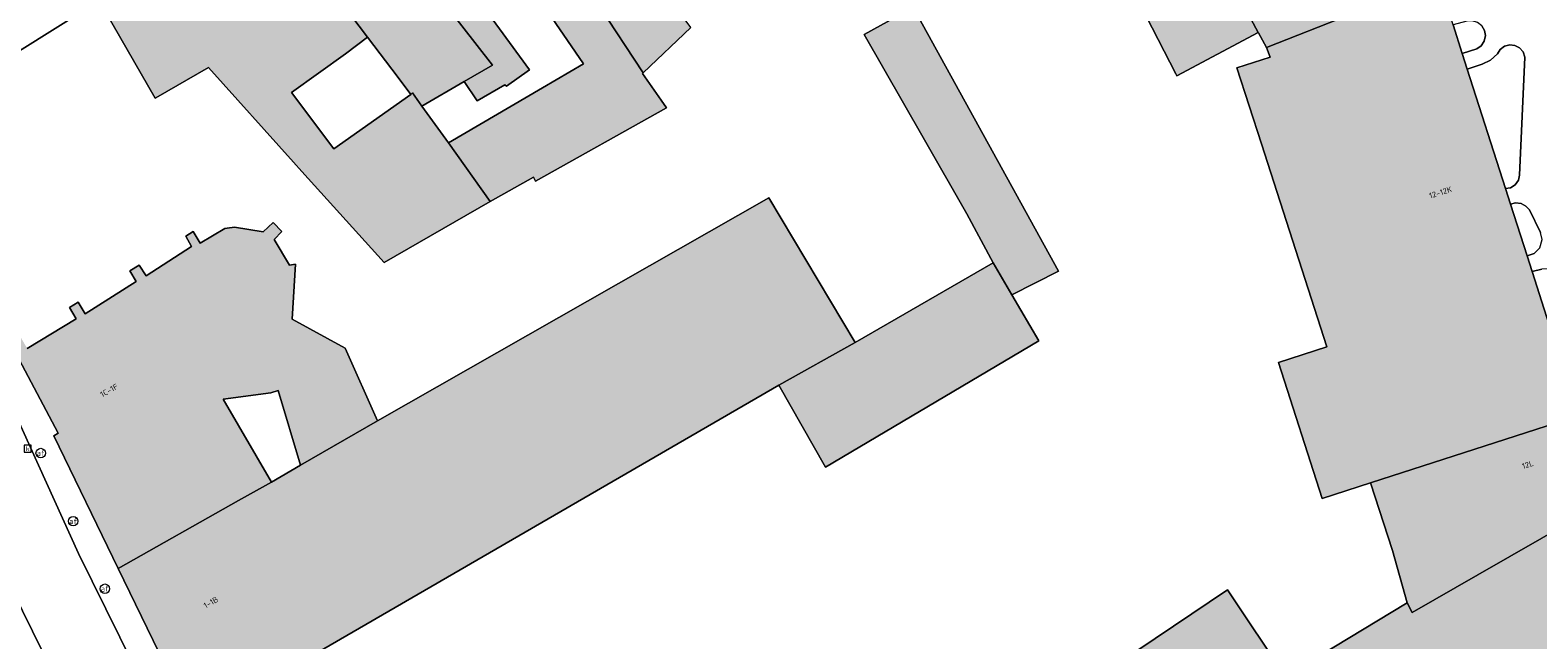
# Model space of a CAD drawing. Header units: metres. Extents: x 196496 to 197479, y 355250 to 356324.
# Tile 68 of 119: x 196926 to 197022, y 355898 to 355937. Entities that reach past the tile are written whole.
import ezdxf
from ezdxf.enums import TextEntityAlignment as Align

# ---------------------------------------------------------------- set-up
doc = ezdxf.new("R2010")
doc.units = ezdxf.units.M
doc.layers.get('0').update_dxf_attribs({"lineweight": 9})
for name, color, linetype, lineweight in [('B-WE-GR-BEPLANTING_CULTUUR_HEESTERS-GV', 251, 'Continuous', 9), ('B-WE-OG-BEBOUWING-GV', 251, 'Continuous', 9), ('B-WE-OG-BEBOUWING_HUISNUMMER-T35', 90, 'Continuous', 9), ('B-WE-OG-TERREIN_ERF-GV', 251, 'Continuous', 9), ('B-WE-RI-GWA_KOLK-S', 251, 'Continuous', 9), ('B-WE-VH-VERHARDING_BETONSTRAATSTEEN-GV', 251, 'Continuous', 9), ('B-WE-VH-VERHARDING_STRAATBAKSTEEN-GV', 251, 'Continuous', 9), ('B-WE-VW-AFSLUITPAAL-S', 251, 'Continuous', 9)]:
    doc.layers.add(name, color=color, linetype=linetype, lineweight=lineweight)
doc.layers.add('X-XX-AL-PRESENTATIE_GEBOUW3-V', color=7, linetype='Continuous', lineweight=9, true_color=0xebe1d6)
doc.styles.add('NLCS-ISO', font='NLCS-ISO.ttf')
doc.styles.add('NLCS-ISO-ANNOTATIEF-T35', font='NLCS-ISO.ttf', dxfattribs={"height": 3.5})

# ---------------------------------------------------------------- blocks, each defined once
blk = doc.blocks.new('SVW-AFSLUITPAAL-SO')
at = {"lineweight": 18}
blk.add_circle((0, 0), 1.5, dxfattribs=at)
at = {"lineweight": 18, "style": 'NLCS-ISO'}
blk.add_text('af', height=1.8, dxfattribs=at).set_placement((0, 0), align=Align.MIDDLE_CENTER)
blk = doc.blocks.new('SRI-KOLK-SO')
at = {"color": 0, "linetype": 'ByBlock', "lineweight": 18}
blk.add_lwpolyline([(-1.125, -1.125), (1.125, -1.125), (1.125, 1.125), (-1.125, 1.125)], close=True, dxfattribs=at)
at = {"color": 0, "linetype": 'ByBlock', "lineweight": 18, "style": 'NLCS-ISO'}
blk.add_text('k', height=1.5, dxfattribs=at).set_placement((0, 0), align=Align.MIDDLE_CENTER)

msp = doc.modelspace()

# ---------------------------------------------------------------- hatches: boundary and pattern name
at = {"layer": 'X-XX-AL-PRESENTATIE_GEBOUW3-V'}
for points in [[(196968.186, 355936.809), (196965.373, 355940.612), (196961.245, 355946.166), (196954.47, 355955.665), (196951.512, 355953.534), (196958.365, 355944.207), (196962.347, 355938.199), (196965.175, 355933.933)], [(196951.512, 355953.534), (196944.595, 355948.548), (196955.609, 355934.418), (196953.806, 355933.369), (196954.639, 355932.146), (196956.394, 355933.163), (196956.485, 355933.088), (196957.955, 355934.121), (196955.413, 355937.594), (196958.345, 355939.693), (196958.984, 355938.773), (196958.601, 355938.527), (196961.382, 355934.504), (196958.771, 355932.977), (196952.809, 355929.49), (196955.466, 355925.755), (196958.204, 355927.319), (196958.342, 355927.047), (196966.65, 355931.706), (196966.307, 355932.195), (196965.122, 355933.883), (196965.175, 355933.933), (196962.347, 355938.199), (196958.365, 355944.207)], [(196938.708, 355944.305), (196942.724, 355938.941), (196944.561, 355940.307), (196947.679, 355936.192), (196949.624, 355933.624), (196950.418, 355932.552), (196950.523, 355932.666), (196951.128, 355931.812), (196953.806, 355933.369), (196955.609, 355934.418), (196944.595, 355948.548)], [(197009.989, 355937.612), (197009.332, 355939.131), (197006.096, 355946.631), (197000.326, 355943.728), (197004.199, 355936.494), (197004.214, 355936.466), (197004.713, 355935.531)], [(196938.708, 355944.305), (196930.633, 355938.485), (196934.205, 355932.311), (196934.24, 355932.331), (196937.574, 355934.262), (196942.977, 355928.254), (196943.505, 355927.663), (196948.724, 355921.9), (196955.466, 355925.755), (196952.809, 355929.49), (196951.128, 355931.812), (196950.523, 355932.666), (196950.418, 355932.552), (196945.54, 355929.103), (196942.84, 355932.684), (196946.279, 355935.138), (196947.679, 355936.192), (196944.561, 355940.307), (196942.724, 355938.941)], [(197000.326, 355943.728), (196995.214, 355941.156), (196998.971, 355933.861), (196999.039, 355933.728), (197004.199, 355936.494)], [(197019.887, 355926.586), (197017.464, 355934.154), (197017.146, 355935.146), (197016.559, 355936.978), (197016.168, 355938.199), (197014.742, 355937.742), (197014.463, 355938.573), (197015.831, 355938.98), (197015.618, 355939.697), (197014.267, 355939.157), (197009.989, 355937.612), (197004.713, 355935.531), (197004.953, 355934.923), (197002.85, 355934.245), (197004.402, 355929.427), (197008.555, 355916.536), (197005.483, 355915.547), (197008.258, 355906.929), (197011.33, 355907.919), (197024.506, 355912.165), (197024.015, 355913.698), (197021.575, 355921.316), (197021.255, 355922.317), (197020.205, 355925.594)], [(196988.552, 355919.838), (196991.514, 355921.345), (196982.304, 355938.075), (196979.195, 355936.363), (196982.944, 355929.817), (196985.708, 355924.983), (196987.384, 355921.875)], [(196939.489, 355906.787), (196931.851, 355902.474), (196936.648, 355892.597), (196973.775, 355914.119), (196978.622, 355916.826), (196973.145, 355925.991), (196948.302, 355911.845), (196943.413, 355909.028), (196942.189, 355908.32), (196941.573, 355907.964)], [(196931.851, 355902.474), (196939.489, 355906.787), (196941.573, 355907.964), (196938.517, 355913.216), (196941.538, 355913.63), (196941.999, 355913.783), (196943.413, 355909.028), (196948.302, 355911.845), (196946.25, 355916.457), (196942.894, 355918.291), (196943.101, 355921.789), (196942.711, 355921.719), (196941.745, 355923.358), (196942.237, 355923.858), (196941.684, 355924.441), (196941.059, 355923.837), (196939.235, 355924.135), (196938.769, 355924.067), (196938.612, 355924.044), (196937.056, 355923.129), (196936.614, 355923.864), (196936.135, 355923.563), (196936.493, 355922.902), (196933.623, 355921.051), (196933.176, 355921.73), (196932.597, 355921.373), (196932.999, 355920.683), (196929.75, 355918.643), (196929.319, 355919.379), (196928.757, 355919.041), (196929.177, 355918.318), (196926.071, 355916.449), (196925.67, 355917.136), (196925.138, 355916.883), (196924.995, 355916.815), (196928.042, 355911.073), (196927.756, 355910.907)], [(196987.384, 355921.875), (196978.622, 355916.826), (196973.775, 355914.119), (196976.745, 355908.901), (196990.284, 355916.921), (196988.552, 355919.838)], [(197025.703, 355908.46), (197024.647, 355911.725), (197024.506, 355912.165), (197011.33, 355907.919), (197012.711, 355903.632), (197013.651, 355900.303), (197013.962, 355899.699), (197018.136, 355902.079), (197026.248, 355906.742), (197026.068, 355907.29), (197025.719, 355908.408)], [(196987.156, 355890.982), (196988.864, 355886.687), (196989.432, 355885.257), (196992.696, 355879.627), (196991.19, 355878.762), (196994.093, 355871.996), (196994.241, 355872.076), (197000.31, 355875.363), (197021.4, 355886.822), (197021.492, 355886.872), (197021.562, 355886.733), (197021.629, 355886.599), (197031.015, 355892.204), (197026.248, 355906.742), (197018.136, 355902.079), (197013.962, 355899.699), (197013.651, 355900.303), (197006.266, 355895.841), (197006.313, 355895.721), (197006, 355895.524), (197002.254, 355901.121), (196987.375, 355891.129)]]:
    msp.add_hatch(color=256, dxfattribs=at).paths.add_polyline_path(points)

# ---------------------------------------------------------------- linework, layer by layer
at = {"layer": 'B-WE-GR-BEPLANTING_CULTUUR_HEESTERS-GV', "flags": 128}
for points in [[(197017.146, 355935.146), (197018.075, 355935.446), (197018.345, 355935.64), (197018.539, 355935.937), (197018.61, 355936.286), (197018.554, 355936.613), (197018.388, 355936.9), (197018.111, 355937.124), (197017.771, 355937.228), (197017.44, 355937.205), (197016.559, 355936.978)], [(197017.464, 355934.154), (197019.887, 355926.586), (197020.207, 355926.64), (197020.506, 355926.824), (197020.708, 355927.11), (197020.782, 355927.426), (197021.113, 355934.929), (197021, 355935.259), (197020.769, 355935.522), (197020.48, 355935.671), (197020.157, 355935.708), (197019.82, 355935.618), (197019.542, 355935.406), (197019.373, 355935.128), (197018.938, 355934.737), (197018.415, 355934.476)], [(197020.205, 355925.594), (197021.255, 355922.317), (197021.703, 355922.458), (197022.076, 355922.836), (197022.213, 355923.349), (197022.108, 355923.807), (197021.41, 355925.229), (197021.189, 355925.475), (197020.876, 355925.638), (197020.525, 355925.676)], [(197024.015, 355913.698), (197024.41, 355914.054), (197023.514, 355920.451), (197023.415, 355920.892), (197023.103, 355921.284), (197022.645, 355921.49), (197022.194, 355921.477), (197021.575, 355921.316)]]:
    msp.add_lwpolyline(points, close=True, dxfattribs=at)
at = {"layer": 'B-WE-OG-BEBOUWING-GV', "flags": 128}
for points in [[(196968.186, 355936.809), (196965.373, 355940.612), (196961.245, 355946.166), (196954.47, 355955.665), (196951.512, 355953.534), (196958.365, 355944.207), (196962.347, 355938.199), (196965.175, 355933.933)], [(196951.512, 355953.534), (196944.595, 355948.548), (196955.609, 355934.418), (196953.806, 355933.369), (196954.639, 355932.146), (196956.394, 355933.163), (196956.485, 355933.088), (196957.955, 355934.121), (196955.413, 355937.594), (196958.345, 355939.693), (196958.984, 355938.773), (196958.601, 355938.527), (196961.382, 355934.504), (196958.771, 355932.977), (196952.809, 355929.49), (196955.466, 355925.755), (196958.204, 355927.319), (196958.342, 355927.047), (196966.65, 355931.706), (196966.307, 355932.195), (196965.122, 355933.883), (196965.175, 355933.933), (196962.347, 355938.199), (196958.365, 355944.207)], [(196938.708, 355944.305), (196942.724, 355938.941), (196944.561, 355940.307), (196947.679, 355936.192), (196949.624, 355933.624), (196950.418, 355932.552), (196950.523, 355932.666), (196951.128, 355931.812), (196953.806, 355933.369), (196955.609, 355934.418), (196944.595, 355948.548)], [(197009.989, 355937.612), (197009.332, 355939.131), (197006.096, 355946.631), (197000.326, 355943.728), (197004.199, 355936.494), (197004.214, 355936.466), (197004.713, 355935.531)], [(196938.708, 355944.305), (196930.633, 355938.485), (196934.205, 355932.311), (196934.24, 355932.331), (196937.574, 355934.262), (196942.977, 355928.254), (196943.505, 355927.663), (196948.724, 355921.9), (196955.466, 355925.755), (196952.809, 355929.49), (196951.128, 355931.812), (196950.523, 355932.666), (196950.418, 355932.552), (196945.54, 355929.103), (196942.84, 355932.684), (196946.279, 355935.138), (196947.679, 355936.192), (196944.561, 355940.307), (196942.724, 355938.941)], [(197000.326, 355943.728), (196995.214, 355941.156), (196998.971, 355933.861), (196999.039, 355933.728), (197004.199, 355936.494)], [(197019.887, 355926.586), (197017.464, 355934.154), (197017.146, 355935.146), (197016.559, 355936.978), (197016.168, 355938.199), (197014.742, 355937.742), (197014.463, 355938.573), (197015.831, 355938.98), (197015.618, 355939.697), (197014.267, 355939.157), (197009.989, 355937.612), (197004.713, 355935.531), (197004.953, 355934.923), (197002.85, 355934.245), (197004.402, 355929.427), (197008.555, 355916.536), (197005.483, 355915.547), (197008.258, 355906.929), (197011.33, 355907.919), (197024.506, 355912.165), (197024.015, 355913.698), (197021.575, 355921.316), (197021.255, 355922.317), (197020.205, 355925.594)], [(196988.552, 355919.838), (196991.514, 355921.345), (196982.304, 355938.075), (196979.195, 355936.363), (196982.944, 355929.817), (196985.708, 355924.983), (196987.384, 355921.875)], [(196939.489, 355906.787), (196931.851, 355902.474), (196936.648, 355892.597), (196973.775, 355914.119), (196978.622, 355916.826), (196973.145, 355925.991), (196948.302, 355911.845), (196943.413, 355909.028), (196942.189, 355908.32), (196941.573, 355907.964)], [(196987.384, 355921.875), (196978.622, 355916.826), (196973.775, 355914.119), (196976.745, 355908.901), (196990.284, 355916.921), (196988.552, 355919.838)], [(197025.703, 355908.46), (197024.647, 355911.725), (197024.506, 355912.165), (197011.33, 355907.919), (197012.711, 355903.632), (197013.651, 355900.303), (197013.962, 355899.699), (197018.136, 355902.079), (197026.248, 355906.742), (197026.068, 355907.29), (197025.719, 355908.408)], [(196987.156, 355890.982), (196988.864, 355886.687), (196989.432, 355885.257), (196992.696, 355879.627), (196991.19, 355878.762), (196994.093, 355871.996), (196994.241, 355872.076), (197000.31, 355875.363), (197021.4, 355886.822), (197021.492, 355886.872), (197021.562, 355886.733), (197021.629, 355886.599), (197031.015, 355892.204), (197026.248, 355906.742), (197018.136, 355902.079), (197013.962, 355899.699), (197013.651, 355900.303), (197006.266, 355895.841), (197006.313, 355895.721), (197006, 355895.524), (197002.254, 355901.121), (196987.375, 355891.129)]]:
    msp.add_lwpolyline(points, close=True, dxfattribs=at)
msp.add_lwpolyline([(196924.995, 355916.815), (196928.042, 355911.073), (196927.756, 355910.907), (196931.851, 355902.474), (196939.489, 355906.787), (196941.573, 355907.964), (196938.517, 355913.216), (196941.538, 355913.63), (196941.999, 355913.783), (196943.413, 355909.028), (196948.302, 355911.845), (196946.25, 355916.457), (196942.894, 355918.291), (196943.101, 355921.789), (196942.711, 355921.719), (196941.745, 355923.358), (196942.237, 355923.858), (196941.684, 355924.441), (196941.059, 355923.837), (196939.235, 355924.135), (196938.769, 355924.067), (196938.612, 355924.044), (196937.056, 355923.129), (196936.614, 355923.864), (196936.135, 355923.563), (196936.493, 355922.902), (196933.623, 355921.051), (196933.176, 355921.73), (196932.597, 355921.373), (196932.999, 355920.683), (196929.75, 355918.643), (196929.319, 355919.379), (196928.757, 355919.041), (196929.177, 355918.318), (196926.071, 355916.449)], dxfattribs=at)
at = {"layer": 'B-WE-OG-TERREIN_ERF-GV', "flags": 128}
for points in [[(197006.266, 355895.841), (197013.651, 355900.303), (197012.711, 355903.632), (197011.33, 355907.919), (197008.258, 355906.929), (197005.483, 355915.547), (197008.555, 355916.536), (197004.402, 355929.427), (197002.85, 355934.245), (197004.953, 355934.923), (197004.713, 355935.531), (197004.214, 355936.466), (197004.199, 355936.494), (196999.039, 355933.728), (196998.971, 355933.861), (196995.214, 355941.156)], [(196930.39, 355938.334), (196923.022, 355933.736)], [(196926.071, 355916.449), (196929.177, 355918.318), (196928.757, 355919.041), (196929.319, 355919.379), (196929.75, 355918.643), (196932.999, 355920.683), (196932.597, 355921.373), (196933.176, 355921.73), (196933.623, 355921.051), (196936.493, 355922.902), (196936.135, 355923.563), (196936.614, 355923.864), (196937.056, 355923.129), (196938.612, 355924.044), (196938.769, 355924.067), (196939.235, 355924.135), (196941.059, 355923.837), (196941.684, 355924.441), (196942.237, 355923.858), (196941.745, 355923.358), (196942.711, 355921.719), (196943.101, 355921.789), (196942.894, 355918.291), (196946.25, 355916.457), (196948.302, 355911.845), (196973.145, 355925.991), (196978.622, 355916.826), (196987.384, 355921.875), (196985.708, 355924.983), (196982.944, 355929.817), (196979.195, 355936.363), (196982.304, 355938.075), (196991.514, 355921.345), (196988.552, 355919.838), (196990.284, 355916.921), (196976.745, 355908.901), (196973.775, 355914.119), (196936.648, 355892.597)], [(196968.186, 355936.809), (196965.175, 355933.933), (196965.122, 355933.883), (196966.307, 355932.195), (196966.65, 355931.706), (196958.342, 355927.047), (196958.204, 355927.319), (196955.466, 355925.755), (196948.724, 355921.9), (196943.505, 355927.663), (196942.977, 355928.254), (196937.574, 355934.262), (196934.24, 355932.331), (196934.205, 355932.311), (196930.633, 355938.485)], [(196987.375, 355891.129), (197002.254, 355901.121), (197006, 355895.524)]]:
    msp.add_lwpolyline(points, dxfattribs=at)
for points in [[(196958.771, 355932.977), (196961.382, 355934.504), (196958.601, 355938.527), (196958.984, 355938.773), (196958.345, 355939.693), (196955.413, 355937.594), (196957.955, 355934.121), (196956.485, 355933.088), (196956.394, 355933.163), (196954.639, 355932.146), (196953.806, 355933.369), (196951.128, 355931.812), (196952.809, 355929.49)], [(196942.84, 355932.684), (196945.54, 355929.103), (196950.418, 355932.552), (196949.624, 355933.624), (196947.679, 355936.192), (196946.279, 355935.138)], [(196942.189, 355908.32), (196943.413, 355909.028), (196941.999, 355913.783), (196941.538, 355913.63), (196938.517, 355913.216), (196941.573, 355907.964)]]:
    msp.add_lwpolyline(points, close=True, dxfattribs=at)
at = {"layer": 'B-WE-VH-VERHARDING_BETONSTRAATSTEEN-GV', "flags": 128}
for points in [[(197018.388, 355936.9), (197018.554, 355936.613), (197018.61, 355936.286), (197018.539, 355935.937), (197018.345, 355935.64), (197018.075, 355935.446), (197017.146, 355935.146), (197017.464, 355934.154), (197018.415, 355934.476), (197018.938, 355934.737), (197019.373, 355935.128), (197019.542, 355935.406), (197019.82, 355935.618), (197020.157, 355935.708), (197020.48, 355935.671), (197020.769, 355935.522), (197021, 355935.259), (197021.113, 355934.929), (197020.782, 355927.426), (197020.708, 355927.11), (197020.506, 355926.824), (197020.207, 355926.64), (197019.887, 355926.586), (197020.205, 355925.594), (197020.525, 355925.676), (197020.876, 355925.638), (197021.189, 355925.475), (197021.41, 355925.229), (197022.108, 355923.807)], [(197022.076, 355922.836), (197021.703, 355922.458), (197021.255, 355922.317), (197021.575, 355921.316), (197022.194, 355921.477)]]:
    msp.add_lwpolyline(points, dxfattribs=at)
msp.add_lwpolyline([(196918.973, 355926.937), (196914.549, 355925.044), (196921.67, 355908.712), (196925.16, 355901.036), (196928.886, 355893.471), (196929.427, 355892.414), (196933.69, 355894.606), (196929.327, 355903.432), (196925.264, 355912.401)], close=True, dxfattribs=at)
at = {"layer": 'B-WE-VH-VERHARDING_STRAATBAKSTEEN-GV', "flags": 128}
for points in [[(196923.022, 355933.736), (196930.39, 355938.334)], [(196936.648, 355892.597), (196931.851, 355902.474), (196927.756, 355910.907), (196928.042, 355911.073), (196924.995, 355916.815)], [(196925.264, 355912.401), (196929.327, 355903.432), (196933.69, 355894.606)], [(196928.886, 355893.471), (196925.16, 355901.036)]]:
    msp.add_lwpolyline(points, dxfattribs=at)

# ---------------------------------------------------------------- block references
at = {"layer": 'B-WE-RI-GWA_KOLK-S', "xscale": 0.2, "yscale": 0.2, "zscale": 0.2}
msp.add_blockref('SRI-KOLK-SO', (196926.112, 355910.08), dxfattribs=at)
at = {"layer": 'B-WE-VW-AFSLUITPAAL-S', "xscale": 0.2, "yscale": 0.2, "zscale": 0.2}
for p in [(196926.934, 355909.808), (196928.993, 355905.484), (196931.004, 355901.2)]:
    msp.add_blockref('SVW-AFSLUITPAAL-SO', p, dxfattribs=at)

# ---------------------------------------------------------------- texts
at = {"layer": 'B-WE-OG-BEBOUWING_HUISNUMMER-T35', "style": 'NLCS-ISO-ANNOTATIEF-T35'}
for s, rotation, p in [('12-12K', 17.8, (197015.765, 355926.341)), ('1C-1F', 29, (196931.269, 355913.779)), ('12L', 17.9, (197021.301, 355909.071)), ('1-1B', 29.6, (196937.733, 355900.332))]:
    msp.add_text(s, height=0.36, rotation=rotation, dxfattribs=at).set_placement(p, align=Align.MIDDLE)

doc.saveas('drawing.dxf')
